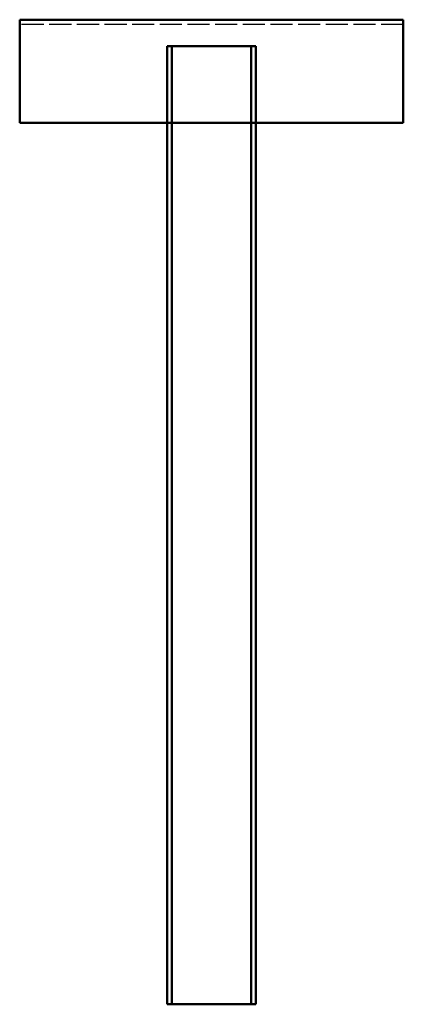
# Model space of a CAD drawing. Header units: millimetres. Extents: x 1381 to 2507, y 1955 to 3198.
# Tile 2 of 2: x 2247 to 2507, y 1955 to 2623. Entities that reach past the tile are written whole.
import ezdxf

# ---------------------------------------------------------------- set-up
doc = ezdxf.new("R2010")
doc.units = ezdxf.units.MM
doc.header["$LTSCALE"] = 5
doc.linetypes.add('AM_ISO02W050', pattern=[7.5, 6, -1.5])
doc.linetypes.add('AM_ISO02W050x2', pattern=[3.75, 3, -0.75])
for name, color, linetype, lineweight in [('AM_0', 7, 'Continuous', 50), ('AM_0N', 7, 'Continuous', 50), ('AM_3N', 6, 'AM_ISO02W050', 25)]:
    doc.layers.add(name, color=color, linetype=linetype, lineweight=lineweight)

msp = doc.modelspace()

# ---------------------------------------------------------------- linework, layer by layer
at = {"layer": 'AM_0'}
msp.add_line((2246.75, 2552.62), (2506.75, 2552.62), dxfattribs=at)
at = {"layer": 'AM_0N'}
for p, q in [((2246.75, 2622.62), (2246.75, 2552.62)), ((2506.75, 2622.62), (2246.75, 2622.62)), ((2506.75, 2552.62), (2506.75, 2622.62)), ((2346.75, 1954.62), (2346.75, 2604.62)), ((2346.75, 2604.62), (2406.75, 2604.62)), ((2349.95, 1954.62), (2349.95, 2604.62)), ((2403.55, 1954.62), (2403.55, 2604.62)), ((2406.75, 1954.62), (2406.75, 2604.62)), ((2346.75, 1954.62), (2406.75, 1954.62))]:
    msp.add_line(p, q, dxfattribs=at)
at = {"layer": 'AM_3N', "linetype": 'AM_ISO02W050x2'}
msp.add_line((2506.75, 2619.42), (2246.75, 2619.42), dxfattribs=at)

doc.saveas('drawing.dxf')
